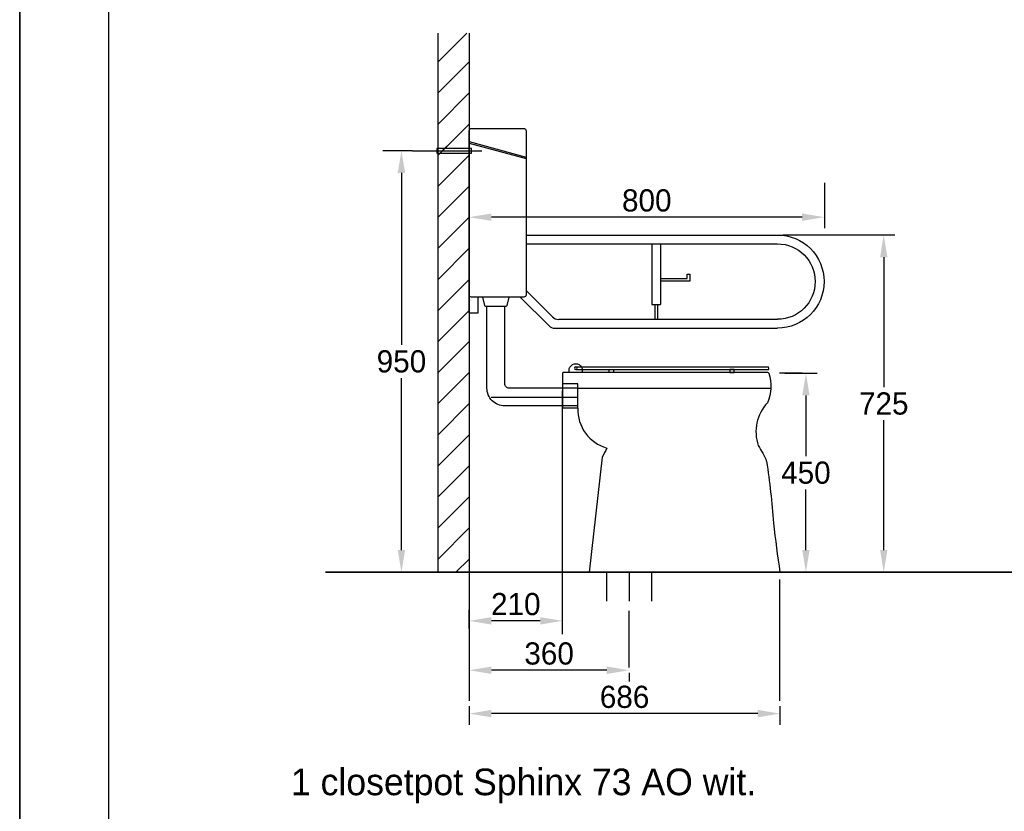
# Model space of a CAD drawing. Extents: x -33748 to 12452, y -14932 to 2888.
# Tile 194 of 194: x -21148 to -18930, y -12004 to -10220. Entities that reach past the tile are written whole.
import ezdxf

# ---------------------------------------------------------------- set-up
doc = ezdxf.new("R2010")
doc.units = 0
doc.header["$LTSCALE"] = 20
doc.linetypes.add('DASHDOT', pattern=[300, 250, -25, 0, -25])
doc.linetypes.add('DASHED', pattern=[75, 50, -25])
doc.layers.get('DEFPOINTS').update_dxf_attribs({"linetype": 'CONTINUOUS'})
for name, color, linetype in [('00KAD025', 2, 'CONTINUOUS'), ('00KAD070', 5, 'CONTINUOUS'), ('BL$2----', 7, 'CONTINUOUS'), ('LAYER74', 4, 'DASHED'), ('SANITAIR', 7, 'CONTINUOUS'), ('WL$1----', 3, 'CONTINUOUS')]:
    doc.layers.add(name, color=color, linetype=linetype)
doc.dimstyles.new('ISO-25', dxfattribs={"dimscale": 20, "dimtxt": 2.5, "dimasz": 2.5, "dimexe": 1.25, "dimexo": 0.625, "dimtad": 1, "dimtih": 1, "dimdec": 4, "dimtxsty": 'STANDARD', "dimcen": 2.5, "dimazin": 3, "dimtfac": 1, "dimtdec": 4, "dimtmove": 0, "dimatfit": 3, "dimtvp": 1, "dimtolj": 1, "dimtzin": 0})

# ---------------------------------------------------------------- blocks, each defined once
blk = doc.blocks.new('A4-VER')
at = {"layer": '00KAD025', "linetype": 'CONTINUOUS'}
for p, q in [((0, 297), (0, 0)), ((210, 0), (210, 297))]:
    blk.add_line(p, q, dxfattribs=at)
at = {"layer": '00KAD070', "linetype": 'CONTINUOUS'}
blk.add_line((10, 287), (10, 10), dxfattribs=at)
blk = doc.blocks.new('*D56')
at = {"layer": 'DEFPOINTS', "color": 0}
for p in [(-19436.8, -11016.7), (-19436.8, -11465.1), (-19377, -11465.1)]:
    blk.add_point(p, dxfattribs=at)
at = {"layer": 'SANITAIR', "color": 0}
for p, q in [((-19424.3, -11016.7), (-19352, -11016.7)), ((-19377, -11066.7), (-19377, -11203.4)), ((-19377, -11415.1), (-19377, -11278.4)), ((-19424.3, -11465.1), (-19352, -11465.1))]:
    blk.add_line(p, q, dxfattribs=at)
for points in [[(-19385.3, -11066.7), (-19368.7, -11066.7), (-19377, -11016.7)], [(-19385.3, -11415.1), (-19368.7, -11415.1), (-19377, -11465.1)]]:
    blk.add_solid(points, dxfattribs=at)
at = {"layer": 'SANITAIR', "color": 0, "insert": (-19377, -11240.9), "char_height": 50, "attachment_point": 5}
blk.add_mtext('\\A1;450', dxfattribs=at)
blk = doc.blocks.new('*D57')
at = {"layer": 'DEFPOINTS', "color": 0}
for p in [(-19441.2, -10705.1), (-19441.2, -11465.1), (-19201.7, -11465.1)]:
    blk.add_point(p, dxfattribs=at)
at = {"layer": 'SANITAIR', "color": 0}
for p, q in [((-19428.7, -10705.1), (-19176.7, -10705.1)), ((-19201.7, -10755.1), (-19201.7, -11047.6)), ((-19201.7, -11415.1), (-19201.7, -11122.6)), ((-19428.7, -11465.1), (-19176.7, -11465.1))]:
    blk.add_line(p, q, dxfattribs=at)
for points in [[(-19210, -10755.1), (-19193.4, -10755.1), (-19201.7, -10705.1)], [(-19210, -11415.1), (-19193.4, -11415.1), (-19201.7, -11465.1)]]:
    blk.add_solid(points, dxfattribs=at)
at = {"layer": 'SANITAIR', "color": 0, "insert": (-19201.7, -11085.1), "char_height": 50, "attachment_point": 5}
blk.add_mtext('\\A1;725', dxfattribs=at)
blk = doc.blocks.new('*D58')
at = {"layer": 'DEFPOINTS', "color": 0}
for p in [(-20135.5, -10575.1), (-19335.5, -10575.1), (-20135.5, -10665)]:
    blk.add_point(p, dxfattribs=at)
at = {"layer": 'SANITAIR', "color": 0}
for p, q in [((-20135.5, -10587.6), (-20135.5, -10690)), ((-19335.5, -10587.6), (-19335.5, -10690)), ((-19385.5, -10665), (-20085.5, -10665))]:
    blk.add_line(p, q, dxfattribs=at)
for points in [[(-20085.5, -10656.6), (-20085.5, -10673.3), (-20135.5, -10665)], [(-19385.5, -10656.6), (-19385.5, -10673.3), (-19335.5, -10665)]]:
    blk.add_solid(points, dxfattribs=at)
at = {"layer": 'SANITAIR', "color": 0, "insert": (-19735.5, -10627.5), "char_height": 50, "attachment_point": 5}
blk.add_mtext('\\A1;800', dxfattribs=at)
blk = doc.blocks.new('*D59')
at = {"layer": 'DEFPOINTS', "color": 0}
for p in [(-20135.5, -11574.5), (-20135.5, -11604.4), (-19925.5, -11604.4)]:
    blk.add_point(p, dxfattribs=at)
at = {"layer": 'SANITAIR', "color": 0}
for p, q in [((-20135.5, -11591.9), (-20135.5, -11549.5)), ((-19925.5, -11591.9), (-19925.5, -11549.5)), ((-19975.5, -11574.5), (-20085.5, -11574.5))]:
    blk.add_line(p, q, dxfattribs=at)
for points in [[(-20085.5, -11566.2), (-20085.5, -11582.9), (-20135.5, -11574.5)], [(-19975.5, -11566.2), (-19975.5, -11582.9), (-19925.5, -11574.5)]]:
    blk.add_solid(points, dxfattribs=at)
at = {"layer": 'SANITAIR', "color": 0, "insert": (-20030.5, -11537), "char_height": 50, "attachment_point": 5}
blk.add_mtext('\\A1;210', dxfattribs=at)
blk = doc.blocks.new('*D60')
at = {"layer": 'DEFPOINTS', "color": 0}
for p in [(-20135.5, -11679.4), (-20135.5, -11685.8), (-19775.5, -11679.4)]:
    blk.add_point(p, dxfattribs=at)
at = {"layer": 'SANITAIR', "color": 0}
for p, q in [((-19825.5, -11685.8), (-20085.5, -11685.8)), ((-20135.5, -11691.9), (-20135.5, -11710.8)), ((-19775.5, -11691.9), (-19775.5, -11710.8))]:
    blk.add_line(p, q, dxfattribs=at)
for points in [[(-20085.5, -11677.4), (-20085.5, -11694.1), (-20135.5, -11685.8)], [(-19825.5, -11677.4), (-19825.5, -11694.1), (-19775.5, -11685.8)]]:
    blk.add_solid(points, dxfattribs=at)
at = {"layer": 'SANITAIR', "color": 0, "insert": (-19955.5, -11648.3), "char_height": 50, "attachment_point": 5}
blk.add_mtext('\\A1;360', dxfattribs=at)
blk = doc.blocks.new('*D61')
at = {"layer": 'DEFPOINTS', "color": 0}
for p in [(-20135.5, -11754.4), (-19435.5, -11754.4), (-20135.5, -11783.5)]:
    blk.add_point(p, dxfattribs=at)
at = {"layer": 'SANITAIR', "color": 0}
for p, q in [((-20135.5, -11766.9), (-20135.5, -11808.5)), ((-19435.5, -11766.9), (-19435.5, -11808.5)), ((-19485.5, -11783.5), (-20085.5, -11783.5))]:
    blk.add_line(p, q, dxfattribs=at)
for points in [[(-20085.5, -11775.1), (-20085.5, -11791.8), (-20135.5, -11783.5)], [(-19485.5, -11775.1), (-19485.5, -11791.8), (-19435.5, -11783.5)]]:
    blk.add_solid(points, dxfattribs=at)
at = {"layer": 'SANITAIR', "color": 0, "insert": (-19785.5, -11746), "char_height": 50, "attachment_point": 5}
blk.add_mtext('\\A1;686', dxfattribs=at)
blk = doc.blocks.new('*D62')
at = {"layer": 'DEFPOINTS', "color": 0}
for p in [(-20342.9, -10515.1), (-20288.1, -10515.1), (-20342.9, -11465.1)]:
    blk.add_point(p, dxfattribs=at)
at = {"layer": 'SANITAIR', "color": 0}
for p, q in [((-20330.4, -10515.1), (-20263.1, -10515.1)), ((-20288.1, -10565.1), (-20288.1, -10952.6)), ((-20288.1, -11415.1), (-20288.1, -11027.6)), ((-20330.4, -11465.1), (-20263.1, -11465.1))]:
    blk.add_line(p, q, dxfattribs=at)
for points in [[(-20296.5, -10565.1), (-20279.8, -10565.1), (-20288.1, -10515.1)], [(-20296.5, -11415.1), (-20279.8, -11415.1), (-20288.1, -11465.1)]]:
    blk.add_solid(points, dxfattribs=at)
at = {"layer": 'SANITAIR', "color": 0, "insert": (-20288.1, -10990.1), "char_height": 50, "attachment_point": 5}
blk.add_mtext('\\A1;950', dxfattribs=at)

msp = doc.modelspace()

# ---------------------------------------------------------------- linework, layer by layer
at = {"layer": 'LAYER74', "color": 253, "linetype": 'CONTINUOUS'}
for p, q in [((-20205.48549, -11465.12747), (-20205.48452, -10250.12844)), ((-20135.48452, -10250.12844), (-20135.48549, -11465.12796)), ((-20135.48549, -11465.12796), (-20205.48549, -11465.12747))]:
    msp.add_line(p, q, dxfattribs=at)
for points in [[(-20140.63295, -10250.22171), (-20205.48452, -10315.12844)], [(-20135.48452, -10315.12844), (-20205.48452, -10385.12844)], [(-20135.48452, -10385.12844), (-20205.48452, -10455.12844)], [(-20135.48452, -10455.12844), (-20205.48452, -10525.12844)], [(-20135.48452, -10525.12844), (-20205.48452, -10595.12844)], [(-20135.48452, -10525.12844), (-20195.63588, -10585.02883)], [(-20135.48452, -10595.12844), (-20205.48452, -10665.12844)], [(-20135.48452, -10665.12844), (-20205.48549, -10735.12844)], [(-20135.48452, -10735.12844), (-20205.48549, -10805.12844)], [(-20135.48452, -10805.12844), (-20205.48549, -10875.12844)], [(-20135.48549, -10875.12844), (-20205.48549, -10945.12844)], [(-20135.48549, -10945.12844), (-20205.48549, -11015.12796)], [(-20135.48549, -11015.12796), (-20205.48549, -11085.12796)], [(-20135.48549, -11085.12796), (-20205.48549, -11155.12796)], [(-20135.48549, -11155.12796), (-20205.48549, -11225.12796)], [(-20135.48549, -11225.12796), (-20205.48549, -11295.12796)], [(-20135.48549, -11295.12796), (-20205.48549, -11365.12747)], [(-20135.48549, -11365.12796), (-20205.48549, -11435.12747)], [(-20135.48549, -11435.12893), (-20165.33705, -11465.12893)]]:
    msp.add_lwpolyline(points, dxfattribs=at)
at = {"layer": 'LAYER74', "color": 7, "linetype": 'CONTINUOUS'}
msp.add_lwpolyline([(-20071.48549, -10845.12844), (-20130.48549, -10845.12844, -0.4142136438), (-20135.48549, -10840.12844), (-20135.48549, -10470.12844, -0.4142136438), (-20130.48549, -10465.12844), (-20012.48549, -10465.12844, -0.4142136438), (-20007.48549, -10470.12844), (-20007.48549, -10840.12844, -0.4142136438), (-20012.48549, -10845.12844)], format="xyb", close=True, dxfattribs=at)
for points in [[(-20205.48452, -10525.12844), (-20185.98452, -10505.22805)], [(-20135.48471, -10494.43038), (-20007.48549, -10530.12844)], [(-20135.48471, -10498.42079), (-20007.48549, -10533.12844)], [(-20007.53334, -10705.12844), (-19441.23744, -10705.12893)], [(-20007.53334, -10725.12844), (-19441.23744, -10725.12893)], [(-19724.38491, -10725.12893), (-19724.38588, -10861.65335)], [(-19704.38491, -10725.12893), (-19704.38588, -10861.65335)], [(-19704.38491, -10803.39163), (-19644.38491, -10803.39163), (-19644.38491, -10793.39163), (-19638.38491, -10793.39163), (-19638.38491, -10809.39163), (-19703.33315, -10809.39163)], [(-20135.48549, -10880.12844), (-20135.48549, -10845.12844), (-20135.48549, -10840.12844)], [(-20135.48549, -10880.12844), (-20115.48549, -10880.12844), (-20115.48549, -10845.12844)], [(-20020.43276, -10845.22171), (-19956.46108, -10909.15335)], [(-20007.53334, -10829.8218), (-19948.16909, -10889.16165)], [(-20095.48549, -11050.12796), (-20095.48549, -10865.92825), (-20095.48549, -10865.92825)], [(-20055.48549, -11040.12796), (-20055.48549, -10865.92825), (-20055.48549, -10865.92825)], [(-19724.38588, -10861.65335), (-19704.38588, -10861.65335)], [(-19717.38588, -10861.65335), (-19717.38588, -10895.1221)], [(-19711.38588, -10861.65335), (-19711.38588, -10895.1221)], [(-19933.8683, -10895.12844), (-19441.23744, -10895.12893)], [(-19942.16127, -10915.12844), (-19441.23744, -10915.12893)], [(-19910.48549, -11015.12844), (-19910.48549, -11010.12844)], [(-19895.48549, -11002.12844), (-19461.38686, -11002.12893)], [(-19895.48549, -11008.12844), (-19460.48549, -11008.12893)], [(-19880.48549, -11015.12844), (-19880.48549, -11010.12844)], [(-19890.48549, -11040.12844), (-19925.48549, -11040.12844)], [(-19925.48549, -11040.12844), (-19925.48549, -11095.12844)], [(-19890.48549, -11095.12844), (-19890.48549, -11040.12844)], [(-19890.48549, -11050.12844), (-20045.48549, -11050.12796)], [(-19890.48549, -11050.12844), (-19456.43666, -11050.12893)], [(-19890.48549, -11090.12844), (-20055.48549, -11090.12796)], [(-19890.48549, -11095.12844), (-19925.48549, -11095.12844)], [(-19835.90794, -11205.48458), (-19865.48452, -11465.12796)], [(-19435.48549, -11465.12796), (-19865.48452, -11465.12796)], [(-19826.48452, -11465.12796), (-19826.48452, -11529.82815)], [(-19724.48452, -11465.12796), (-19724.48452, -11529.82815)]]:
    msp.add_lwpolyline(points, dxfattribs=at)
for points in [[(-19441.23744, -10705.12893, -0.9999998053), (-19441.23744, -10915.12893)], [(-19441.23744, -10725.12893, -0.9999996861), (-19441.23744, -10895.12893)], [(-20105.48452, -10845.12844), (-20100.8644, -10863.61331, 0.3441534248), (-20098.92397, -10865.12844), (-20052.04702, -10865.12844, 0.3441175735), (-20050.10659, -10863.61331), (-20045.48452, -10845.12844)], [(-19948.16909, -10889.16165, 0.2195315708), (-19933.8683, -10895.16165)], [(-19956.46108, -10909.15335, 0.2195390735), (-19942.16127, -10915.15335)], [(-19910.48549, -11010.12844, -1.0000001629), (-19880.48549, -11010.12844)], [(-19462.98549, -11015.12893), (-19923.48549, -11015.12844, 0.4142136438), (-19925.48549, -11017.12844), (-19925.48549, -11040.12844)], [(-19460.63588, -11016.62893, -0.1794634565), (-19463.43666, -11083.12893)], [(-19460.63588, -11016.62893, 0.2877776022), (-19462.98549, -11015.12893)], [(-19460.48549, -11008.12893, 0.0887201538), (-19461.38686, -11002.12893)], [(-20045.48549, -11050.12796, -0.4142136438), (-20055.48549, -11040.12796)], [(-20055.48549, -11090.12796, -0.4142136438), (-20095.48549, -11050.12796)], [(-19463.43666, -11083.12893, 0.2795506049), (-19484.33903, -11179.39194)], [(-19890.48549, -11095.12844, 0.3486447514), (-19825.48549, -11185.12844)], [(-19825.48549, -11185.12844, -0.0239021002), (-19835.90794, -11205.48458)], [(-19484.33903, -11179.39194, -0.0338774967), (-19465.48549, -11215.12893)], [(-19465.48549, -11215.12893, -0.018391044), (-19450.08608, -11354.02835)], [(-19450.08608, -11354.02835, 0.0083950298), (-19435.48549, -11465.12796)]]:
    msp.add_lwpolyline(points, format="xyb", dxfattribs=at)
at = {"layer": 'LAYER74', "color": 1, "linetype": 'CONTINUOUS'}
msp.add_lwpolyline([(-19892.48549, -11005.12844, 1), (-19898.48549, -11005.12844, 1)], format="xyb", close=True, dxfattribs=at)
for points in [[(-19820.28627, -11015.12893), (-19820.28627, -11008.12893), (-19810.28627, -11008.12893), (-19810.28627, -11015.12893)], [(-19538.48452, -11015.12844), (-19538.48452, -11008.12844), (-19548.48452, -11008.12844), (-19548.48452, -11015.12844)]]:
    msp.add_lwpolyline(points, close=True, dxfattribs=at)
at = {"layer": 'LAYER74', "color": 1, "linetype": 'DASHDOT'}
for points in [[(-19385.53725, -11016.72854), (-19436.83705, -11016.72854)], [(-19925.48549, -11604.42874), (-19925.48549, -11056.02835)], [(-20086.33608, -11070.12796), (-19925.48549, -11070.12844)], [(-19925.48549, -11070.12844), (-19890.48549, -11070.12844)], [(-20135.48549, -11465.12796), (-20135.48549, -11754.42874)], [(-19775.48452, -11465.12796), (-19775.48452, -11529.82815)], [(-19435.48549, -11754.42874), (-19435.48549, -11480.92874)], [(-19775.48549, -11679.42874), (-19775.48452, -11551.72854)]]:
    msp.add_lwpolyline(points, dxfattribs=at)
at = {"layer": 'LAYER74', "color": 4, "linetype": 'CONTINUOUS'}
msp.add_lwpolyline([(-20459.08608, -11465.12747), (-18237.58608, -11465.12893)], dxfattribs=at)
at = {"layer": 'SANITAIR', "color": 1}
msp.add_line((-20263.14481, -10515.12747), (-20107.03586, -10515.12747), dxfattribs=at)
msp.add_lwpolyline([(-20208.11989, -10520.38946), (-20130.20094, -10520.38946), (-20130.20094, -10509.86548), (-20208.11989, -10509.86548)], close=True, dxfattribs=at)
at = {"layer": 'WL$1----', "color": 7}
msp.add_line((-18577.55098, -11465.12747), (-20459.08608, -11465.12747), dxfattribs=at)

# ---------------------------------------------------------------- block references
at = {"layer": 'BL$2----', "xscale": 20, "yscale": 20, "zscale": 20}
for p in [(-25348.0224, -14931.81975), (-21148.0224, -14931.81975)]:
    msp.add_blockref('A4-VER', p, dxfattribs=at)

# ---------------------------------------------------------------- texts
at = {"layer": 'SANITAIR', "color": 1}
msp.add_text('1 closetpot Sphinx 73 AO wit.', height=60.0000038, dxfattribs=at).set_placement((-20537.1511, -11967.31126))

# ---------------------------------------------------------------- dimensions: what is measured, and where the dimension line sits
dim = msp.add_linear_dim(base=(-20288.14481, -10515.12747), p1=(-20342.8986, -11465.12747), p2=(-20342.8986, -10515.12747), angle=90, dimstyle='ISO-25', dxfattribs=at)
dim.commit()
dim.dimension.update_dxf_attribs({"geometry": '*D62', "text_midpoint": (-20288.14481, -10990.12747)})
for base, p1, p2, picture, middle in [((-20135.48452, -10664.95463), (-19335.48452, -10575.12893), (-20135.48452, -10575.12893), '*D58', (-19735.48452, -10627.45463)), ((-20135.48549, -11574.52109), (-19925.48549, -11604.42874), (-20135.48549, -11604.42874), '*D59', (-20030.48549, -11537.02109)), ((-20135.48549, -11685.77386), (-19775.48549, -11679.42874), (-20135.48549, -11679.42874), '*D60', (-19955.48549, -11648.27386))]:
    dim = msp.add_linear_dim(base=base, p1=p1, p2=p2, dimstyle='ISO-25', dxfattribs=at)
    dim.commit()
    dim.dimension.update_dxf_attribs({"geometry": picture, "text_midpoint": middle})
for base, p1, p2, text, picture, middle in [((-19201.69295, -11465.12747), (-19441.23744, -10705.12893), (-19441.23744, -11465.12747), '725', '*D57', (-19201.69295, -11085.1282)), ((-19377.0046, -11465.12796), (-19436.83705, -11016.72854), (-19436.83705, -11465.12796), '450', '*D56', (-19377.0046, -11240.92825))]:
    dim = msp.add_linear_dim(base=base, p1=p1, p2=p2, angle=90, text=text, dimstyle='ISO-25', dxfattribs=at)
    dim.commit()
    dim.dimension.update_dxf_attribs({"geometry": picture, "text_midpoint": middle})
dim = msp.add_linear_dim(base=(-20135.48549, -11783.45928), p1=(-19435.48549, -11754.42874), p2=(-20135.48549, -11754.42874), text='686', dimstyle='ISO-25', dxfattribs=at)
dim.commit()
dim.dimension.update_dxf_attribs({"geometry": '*D61', "text_midpoint": (-19785.48549, -11745.95928)})

doc.saveas('drawing.dxf')
